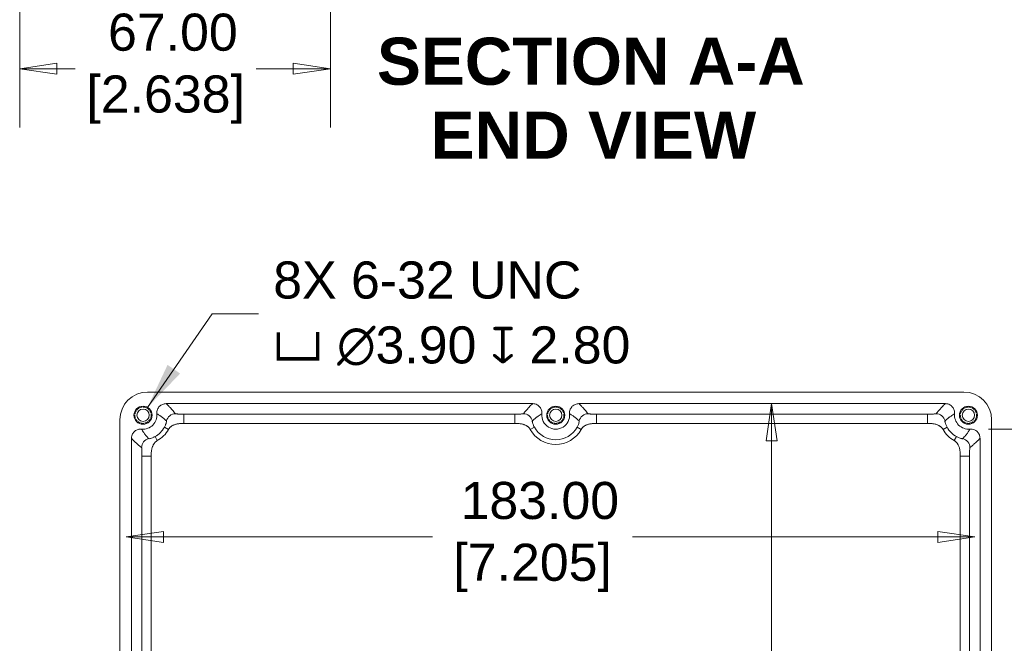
# Model space of a CAD drawing. Header units: millimetres. Extents: x 36 to 1079, y 38 to 827.
# Tile 6 of 11: x 480 to 692, y 418 to 553. Entities that reach past the tile are written whole.
import ezdxf

# ---------------------------------------------------------------- set-up
doc = ezdxf.new("R2010")
doc.units = ezdxf.units.MM
doc.header["$LTSCALE"] = 4
doc.linetypes.add('DASHED', pattern=[0.2067, 0.1654, -0.0413])
for name, color, linetype, lineweight in [('Dimension (ANSI)', 7, 'Continuous', 9), ('Hidden Narrow (ANSI)', 7, 'DASHED', 9), ('Symbol (ANSI)', 7, 'Continuous', 9), ('Visible (ANSI)', 7, 'Continuous', 9), ('Visible Narrow (ANSI)', 7, 'Continuous', 9)]:
    doc.layers.add(name, color=color, linetype=linetype, lineweight=lineweight)
doc.styles.add('Label Text (ANSI)', font='arialbd.ttf')
doc.styles.add('Note Text (ANSI)', font='arial.ttf')
doc.dimstyles.new('Default - mm (ANSI)', dxfattribs={"dimscale": 4, "dimtxt": 2, "dimasz": 2, "dimexe": 3.175, "dimexo": 1, "dimgap": 0.8, "dimtad": 0, "dimtih": 1, "dimtoh": 1, "dimrnd": 1e-08, "dimzin": 4, "dimdsep": 46, "dimtxsty": 'Note Text (ANSI)', "dimblk": 'Filled-1', "dimcen": 0.09, "dimdle": 10, "dimclrd": 256, "dimclre": 256, "dimclrt": 256, "dimadec": 1, "dimazin": 0, "dimtfac": 1.524, "dimtofl": 0, "dimtmove": 0, "dimatfit": 3, "dimfxl": 0, "dimtolj": 1, "dimtzin": 0, "dimlwd": -1, "dimlwe": -1, "dimarcsym": 0})
doc.dimstyles.new('Default - mm (ANSI)-09$7', dxfattribs={"dimscale": 4, "dimtxt": 2, "dimasz": 2.5, "dimexe": 3.175, "dimexo": 1.5875, "dimgap": 0.8, "dimtad": 0, "dimtih": 1, "dimtoh": 1, "dimlfac": 0.03937, "dimrnd": 1e-08, "dimzin": 0, "dimdsep": 46, "dimtxsty": 'Note Text (ANSI)', "dimcen": 0.09, "dimdle": 10, "dimclrd": 256, "dimclre": 256, "dimclrt": 256, "dimadec": 0, "dimazin": 0, "dimtfac": 1.524, "dimtofl": 0, "dimtmove": 0, "dimatfit": 3, "dimfxl": 0, "dimtolj": 1, "dimtzin": 0, "dimlwd": -1, "dimlwe": -1, "dimarcsym": 0})

# ---------------------------------------------------------------- blocks, each defined once
blk = doc.blocks.new('Filled-1')
at = {"color": 0}
for p, q in [((0, 0), (-1, 0.15)), ((-1, 0.15), (-1, -0.15)), ((-1, 0), (0, 0)), ((-1, -0.15), (0, 0))]:
    blk.add_line(p, q, dxfattribs=at)
at = {"color": 0, "flags": 128}
blk.add_lwpolyline([(-1, -0.15), (0, 0), (-1, 0.15), (-1, -0.15)], dxfattribs=at)
at = {"color": 0}
blk.add_solid([(-1, -0.15), (0, 0), (-1, 0.15), (-1, -0.15)], dxfattribs=at)
blk = doc.blocks.new('*D16')
at = {"layer": 'Defpoints', "color": 0, "transparency": 16777216}
for p in [(546.71, 570.03), (479.71, 567.2), (546.71, 542.06)]:
    blk.add_point(p, dxfattribs=at)
at = {"layer": 'Dimension (ANSI)', "transparency": 16777216}
for p, q in [((546.71, 566.03), (546.71, 529.36)), ((479.71, 563.2), (479.71, 529.36)), ((487.71, 542.06), (491.64, 542.06)), ((538.71, 542.06), (530.73, 542.06))]:
    blk.add_line(p, q, dxfattribs=at)
at = {"layer": 'Dimension (ANSI)', "transparency": 16777216, "xscale": 8, "yscale": 8, "zscale": 8, "rotation": 180}
blk.add_blockref('Filled-1', (479.71, 542.06), dxfattribs=at)
at = {"layer": 'Dimension (ANSI)', "transparency": 16777216, "xscale": 8, "yscale": 8, "zscale": 8}
blk.add_blockref('Filled-1', (546.71, 542.06), dxfattribs=at)
at = {"layer": 'Dimension (ANSI)', "transparency": 16777216, "insert": (511.19, 542.06), "char_height": 8, "attachment_point": 5, "style": 'Note Text (ANSI)'}
blk.add_mtext('\\A1; 67.00\\P[2.638]', dxfattribs=at)
blk = doc.blocks.new('*D22')
at = {"layer": 'Defpoints', "color": 0, "transparency": 16777216}
for p in [(503.81, 462.34), (686.8, 462.34), (685.7, 441.06)]:
    blk.add_point(p, dxfattribs=at)
at = {"layer": 'Dimension (ANSI)', "transparency": 16777216}
for p, q in [((510.7, 441.06), (568.74, 441.06)), ((677.7, 441.06), (611.89, 441.06))]:
    blk.add_line(p, q, dxfattribs=at)
at = {"layer": 'Dimension (ANSI)', "transparency": 16777216, "xscale": 8, "yscale": 8, "zscale": 8, "rotation": 180}
blk.add_blockref('Filled-1', (502.7, 441.06), dxfattribs=at)
at = {"layer": 'Dimension (ANSI)', "transparency": 16777216, "xscale": 8, "yscale": 8, "zscale": 8}
blk.add_blockref('Filled-1', (685.7, 441.06), dxfattribs=at)
at = {"layer": 'Dimension (ANSI)', "transparency": 16777216, "insert": (590.32, 441.06), "char_height": 8, "attachment_point": 5, "style": 'Note Text (ANSI)'}
blk.add_mtext('\\A1; 183.00\\P[7.205]', dxfattribs=at)
blk = doc.blocks.new('*D23')
at = {"layer": 'Defpoints', "color": 0, "transparency": 16777216}
for p in [(684.61, 464.33), (684.61, 292.3), (724.61, 292.3)]:
    blk.add_point(p, dxfattribs=at)
at = {"layer": 'Dimension (ANSI)', "transparency": 16777216}
for p, q in [((688.61, 464.33), (737.31, 464.33)), ((724.61, 456.33), (724.61, 396.56)), ((724.61, 300.3), (724.61, 366.54)), ((688.61, 292.3), (737.31, 292.3))]:
    blk.add_line(p, q, dxfattribs=at)
at = {"layer": 'Dimension (ANSI)', "transparency": 16777216, "xscale": 8, "yscale": 8, "zscale": 8}
for p, rotation in [((724.61, 464.33), 90), ((724.61, 292.3), 270)]:
    blk.add_blockref('Filled-1', p, dxfattribs=dict(at, rotation=rotation))
at = {"layer": 'Dimension (ANSI)', "transparency": 16777216, "insert": (724.61, 381.55), "char_height": 8, "attachment_point": 5, "style": 'Note Text (ANSI)'}
blk.add_mtext('\\A1; 172.03\\P[6.773]', dxfattribs=at)
blk = doc.blocks.new('*D25')
at = {"layer": 'Defpoints', "color": 0, "transparency": 16777216}
for p in [(679.33, 469.81), (641.87, 286.82), (679.33, 286.82)]:
    blk.add_point(p, dxfattribs=at)
at = {"layer": 'Dimension (ANSI)', "transparency": 16777216}
for p, q in [((641.87, 461.81), (641.87, 402.44)), ((641.87, 294.82), (641.87, 372.42))]:
    blk.add_line(p, q, dxfattribs=at)
at = {"layer": 'Dimension (ANSI)', "transparency": 16777216, "xscale": 8, "yscale": 8, "zscale": 8}
for p, rotation in [((641.87, 469.81), 90), ((641.87, 286.82), 270)]:
    blk.add_blockref('Filled-1', p, dxfattribs=dict(at, rotation=rotation))
at = {"layer": 'Dimension (ANSI)', "transparency": 16777216, "insert": (641.87, 387.43), "char_height": 8, "attachment_point": 5, "style": 'Note Text (ANSI)'}
blk.add_mtext('\\A1; 183.00\\P[7.205]', dxfattribs=at)

msp = doc.modelspace()

# ---------------------------------------------------------------- linework, layer by layer
at = {"layer": 'Hidden Narrow (ANSI)'}
for centre in [(506.306, 467.314), (595.306, 467.314), (684.306, 467.314)]:
    msp.add_circle(centre, 1.753, dxfattribs=at)
at = {"layer": 'Visible (ANSI)'}
for p, q in [((683.311, 472.314), (507.302, 472.314)), ((511.28, 469.812), (590.333, 469.812)), ((600.28, 469.812), (679.333, 469.812)), ((501.306, 466.318), (501.306, 290.309)), ((689.306, 290.309), (689.306, 466.318)), ((503.808, 383.287), (503.808, 462.34)), ((686.805, 462.34), (686.805, 383.287))]:
    msp.add_line(p, q, dxfattribs=at)
for centre, radius in [((506.306, 467.314), 1.95), ((595.306, 467.314), 1.95), ((684.306, 467.314), 1.95), ((506.306, 467.314), 1.321), ((595.306, 467.314), 1.321), ((684.306, 467.314), 1.321)]:
    msp.add_circle(centre, radius, dxfattribs=at)
for centre, start, end in [((506.306, 467.314), 264.26339, 5.73661), ((595.306, 467.314), 174.26339, 5.73661), ((684.306, 467.314), 174.26339, 275.73661)]:
    msp.add_arc(centre, 3, start, end, dxfattribs=at)
for centre, major_axis in [((507.311, 466.309), (-4.249, 4.249)), ((683.302, 466.309), (4.249, 4.249))]:
    msp.add_ellipse(centre, major_axis=major_axis, ratio=0.9985275, start_param=5.498524, end_param=7.0678467, dxfattribs=at)
for points, knots in [([(511.28, 469.812), (511.019, 469.812), (510.761, 469.761), (510.279, 469.563), (510.06, 469.418), (509.69, 469.053), (509.543, 468.836), (509.375, 468.442), (509.329, 468.28), (509.279, 467.949), (509.275, 467.78), (509.291, 467.614)], [0, 0, 0, 0, 0.07820061, 0.07820061, 0.15626443, 0.15626443, 0.23426596, 0.23426596, 0.28455778, 0.28455778, 0.3348508, 0.3348508, 0.3348508, 0.3348508]), ([(592.321, 467.614), (592.348, 467.873), (592.323, 468.135), (592.174, 468.634), (592.052, 468.867), (591.725, 469.272), (591.523, 469.44), (591.149, 469.646), (590.992, 469.708), (590.667, 469.791), (590.501, 469.812), (590.333, 469.812)], [0, 0, 0, 0, 0.07821197, 0.07821197, 0.15628979, 0.15628979, 0.23430602, 0.23430602, 0.28457284, 0.28457284, 0.33485104, 0.33485104, 0.33485104, 0.33485104]), ([(600.28, 469.812), (600.019, 469.812), (599.761, 469.761), (599.279, 469.563), (599.06, 469.418), (598.69, 469.053), (598.543, 468.836), (598.375, 468.442), (598.329, 468.28), (598.279, 467.949), (598.275, 467.78), (598.291, 467.614)], [0, 0, 0, 0, 0.07820061, 0.07820061, 0.15626443, 0.15626443, 0.23426596, 0.23426596, 0.28455778, 0.28455778, 0.3348508, 0.3348508, 0.3348508, 0.3348508]), ([(681.321, 467.614), (681.348, 467.873), (681.323, 468.135), (681.174, 468.634), (681.052, 468.867), (680.725, 469.272), (680.523, 469.44), (680.149, 469.646), (679.992, 469.708), (679.667, 469.791), (679.501, 469.812), (679.333, 469.812)], [0, 0, 0, 0, 0.07821197, 0.07821197, 0.15628979, 0.15628979, 0.23430602, 0.23430602, 0.28457284, 0.28457284, 0.33485104, 0.33485104, 0.33485104, 0.33485104]), ([(506.007, 464.329), (505.747, 464.355), (505.485, 464.33), (504.986, 464.181), (504.753, 464.059), (504.349, 463.732), (504.18, 463.531), (503.974, 463.156), (503.913, 462.999), (503.829, 462.675), (503.808, 462.508), (503.808, 462.34)], [0, 0, 0, 0, 0.07821197, 0.07821197, 0.15628979, 0.15628979, 0.23430602, 0.23430602, 0.28457284, 0.28457284, 0.33485104, 0.33485104, 0.33485104, 0.33485104]), ([(686.805, 462.34), (686.805, 462.601), (686.754, 462.859), (686.556, 463.341), (686.411, 463.56), (686.045, 463.93), (685.828, 464.078), (685.435, 464.245), (685.273, 464.291), (684.941, 464.341), (684.773, 464.346), (684.606, 464.329)], [0, 0, 0, 0, 0.07820061, 0.07820061, 0.15626443, 0.15626443, 0.23426596, 0.23426596, 0.28455778, 0.28455778, 0.3348508, 0.3348508, 0.3348508, 0.3348508])]:
    msp.add_open_spline(points, degree=3, knots=knots, dxfattribs=at)
at = {"layer": 'Visible Narrow (ANSI)'}
for p, q in [((515.105, 465.563), (515.105, 467.562)), ((586.508, 467.562), (515.105, 467.562)), ((586.508, 465.563), (586.508, 467.562)), ((604.105, 465.563), (604.105, 467.562)), ((675.508, 467.562), (604.105, 467.562)), ((675.508, 465.563), (675.508, 467.562)), ((515.105, 465.563), (586.508, 465.563)), ((604.105, 465.563), (675.508, 465.563)), ((511.793, 464.244), (510.921, 464.732)), ((589.82, 464.244), (590.692, 464.732)), ((600.793, 464.244), (599.921, 464.732)), ((678.82, 464.244), (679.692, 464.732)), ((509.376, 461.828), (508.888, 462.7)), ((681.237, 461.828), (681.725, 462.7)), ((508.057, 458.516), (506.059, 458.516)), ((506.059, 458.516), (506.059, 387.112)), ((508.057, 387.112), (508.057, 458.516)), ((682.556, 458.516), (682.556, 387.112)), ((682.556, 458.516), (684.554, 458.516)), ((684.554, 387.112), (684.554, 458.516))]:
    msp.add_line(p, q, dxfattribs=at)
for centre, radius, start, end in [((506.306, 467.314), 5.287, 299.22662, 330.77338), ((506.306, 467.314), 6.286, 299.22662, 330.77338), ((595.306, 467.314), 6.286, 209.22662, 330.77338), ((595.306, 467.314), 5.287, 209.22662, 330.77338), ((684.306, 467.314), 6.286, 209.22662, 240.77338), ((684.306, 467.314), 5.287, 209.22662, 240.77338)]:
    msp.add_arc(centre, radius, start, end, dxfattribs=at)
for centre, major_axis in [((513.294, 465.623), (-1.572, -1.237)), ((588.319, 465.623), (-1.572, 1.237)), ((602.294, 465.623), (-1.572, -1.237)), ((677.319, 465.623), (-1.572, 1.237)), ((507.997, 460.326), (-1.237, -1.572)), ((682.616, 460.326), (-1.237, 1.572))]:
    msp.add_ellipse(centre, major_axis=major_axis, ratio=0.9988073, start_param=4.046281, end_param=5.378497, dxfattribs=at)
for points, knots in [([(513.294, 467.621), (513.234, 467.698), (513.173, 467.774), (513.004, 467.983), (512.895, 468.115), (512.713, 468.33), (512.641, 468.412), (512.523, 468.547), (512.478, 468.598), (512.339, 468.753), (512.244, 468.856), (511.991, 469.125), (511.829, 469.29), (511.538, 469.574), (511.411, 469.693), (511.28, 469.812)], [-5.9100219, -5.9100219, -5.9100219, -5.9100219, -5.3123326, -5.3123326, -4.2789305, -4.2789305, -3.6330542, -3.6330542, -3.2293815, -3.2293815, -2.4220362, -2.4220362, -1.1302835, -1.1302835, -0.2003308, -0.2003308, -0.2003308, -0.2003308]), ([(590.333, 469.812), (590.199, 469.691), (590.071, 469.57), (589.811, 469.317), (589.681, 469.185), (589.476, 468.97), (589.398, 468.887), (589.275, 468.753), (589.228, 468.702), (589.089, 468.547), (588.998, 468.443), (588.768, 468.175), (588.63, 468.01), (588.437, 467.77), (588.378, 467.696), (588.319, 467.621)], [-6.2584345, -6.2584345, -6.2584345, -6.2584345, -5.3123344, -5.3123344, -4.278932, -4.278932, -3.6330555, -3.6330555, -3.2293826, -3.2293826, -2.422037, -2.422037, -1.1302839, -1.1302839, -0.5487411, -0.5487411, -0.5487411, -0.5487411]), ([(602.294, 467.621), (602.234, 467.698), (602.173, 467.774), (602.004, 467.983), (601.895, 468.115), (601.713, 468.33), (601.641, 468.412), (601.523, 468.547), (601.478, 468.598), (601.339, 468.753), (601.244, 468.856), (600.991, 469.125), (600.829, 469.29), (600.538, 469.574), (600.411, 469.693), (600.28, 469.812)], [-5.9100219, -5.9100219, -5.9100219, -5.9100219, -5.3123326, -5.3123326, -4.2789305, -4.2789305, -3.6330542, -3.6330542, -3.2293815, -3.2293815, -2.4220362, -2.4220362, -1.1302835, -1.1302835, -0.2003308, -0.2003308, -0.2003308, -0.2003308]), ([(679.333, 469.812), (679.199, 469.691), (679.071, 469.57), (678.811, 469.317), (678.681, 469.185), (678.476, 468.97), (678.398, 468.887), (678.275, 468.753), (678.228, 468.702), (678.089, 468.547), (677.998, 468.443), (677.768, 468.175), (677.63, 468.01), (677.437, 467.77), (677.378, 467.696), (677.319, 467.621)], [-6.2584345, -6.2584345, -6.2584345, -6.2584345, -5.3123344, -5.3123344, -4.278932, -4.278932, -3.6330555, -3.6330555, -3.2293826, -3.2293826, -2.422037, -2.422037, -1.1302839, -1.1302839, -0.5487411, -0.5487411, -0.5487411, -0.5487411]), ([(509.291, 467.614), (509.418, 467.547), (509.541, 467.477), (509.83, 467.301), (509.993, 467.194), (510.251, 467.012), (510.348, 466.94), (510.492, 466.83), (510.54, 466.793), (510.662, 466.695), (510.737, 466.635), (510.928, 466.475), (511.044, 466.374), (511.222, 466.213), (511.287, 466.153), (511.351, 466.093)], [0.2003308, 0.2003308, 0.2003308, 0.2003308, 1.1302835, 1.1302835, 2.4220362, 2.4220362, 3.2293815, 3.2293815, 3.6330542, 3.6330542, 4.2789305, 4.2789305, 5.3123326, 5.3123326, 5.9100219, 5.9100219, 5.9100219, 5.9100219]), ([(590.262, 466.093), (590.324, 466.152), (590.387, 466.21), (590.592, 466.395), (590.737, 466.52), (590.978, 466.718), (591.073, 466.793), (591.217, 466.903), (591.265, 466.939), (591.392, 467.033), (591.471, 467.089), (591.679, 467.233), (591.81, 467.318), (592.068, 467.474), (592.193, 467.546), (592.321, 467.614)], [0.5487411, 0.5487411, 0.5487411, 0.5487411, 1.1302839, 1.1302839, 2.422037, 2.422037, 3.2293826, 3.2293826, 3.6330555, 3.6330555, 4.278932, 4.278932, 5.3123344, 5.3123344, 6.2584345, 6.2584345, 6.2584345, 6.2584345]), ([(598.291, 467.614), (598.418, 467.547), (598.541, 467.477), (598.83, 467.301), (598.993, 467.194), (599.251, 467.012), (599.348, 466.94), (599.492, 466.83), (599.54, 466.793), (599.662, 466.695), (599.737, 466.635), (599.928, 466.475), (600.044, 466.374), (600.222, 466.213), (600.287, 466.153), (600.351, 466.093)], [0.2003308, 0.2003308, 0.2003308, 0.2003308, 1.1302835, 1.1302835, 2.4220362, 2.4220362, 3.2293815, 3.2293815, 3.6330542, 3.6330542, 4.2789305, 4.2789305, 5.3123326, 5.3123326, 5.9100219, 5.9100219, 5.9100219, 5.9100219]), ([(679.262, 466.093), (679.324, 466.152), (679.387, 466.21), (679.592, 466.395), (679.737, 466.52), (679.978, 466.718), (680.073, 466.793), (680.217, 466.903), (680.265, 466.939), (680.392, 467.033), (680.471, 467.089), (680.679, 467.233), (680.81, 467.318), (681.068, 467.474), (681.193, 467.546), (681.321, 467.614)], [0.5487411, 0.5487411, 0.5487411, 0.5487411, 1.1302839, 1.1302839, 2.422037, 2.422037, 3.2293826, 3.2293826, 3.6330555, 3.6330555, 4.278932, 4.278932, 5.3123344, 5.3123344, 6.2584345, 6.2584345, 6.2584345, 6.2584345]), ([(511.351, 466.093), (511.365, 466.08), (511.37, 466.041), (511.361, 465.911), (511.346, 465.82), (511.288, 465.587), (511.245, 465.446), (511.15, 465.201), (511.113, 465.114), (511.026, 464.93), (510.977, 464.833), (510.921, 464.732)], [0, 0, 0, 0, 0.25, 0.25, 0.5, 0.5, 0.75, 0.75, 0.875, 0.875, 1, 1, 1, 1]), ([(590.692, 464.732), (590.636, 464.833), (590.587, 464.93), (590.5, 465.114), (590.463, 465.201), (590.368, 465.446), (590.325, 465.587), (590.267, 465.82), (590.252, 465.911), (590.243, 466.041), (590.248, 466.08), (590.262, 466.093)], [0, 0, 0, 0, 0.125, 0.125, 0.25, 0.25, 0.5, 0.5, 0.75, 0.75, 1, 1, 1, 1]), ([(600.351, 466.093), (600.365, 466.08), (600.37, 466.041), (600.361, 465.911), (600.346, 465.82), (600.288, 465.587), (600.245, 465.446), (600.15, 465.201), (600.113, 465.114), (600.026, 464.93), (599.977, 464.833), (599.921, 464.732)], [0, 0, 0, 0, 0.25, 0.25, 0.5, 0.5, 0.75, 0.75, 0.875, 0.875, 1, 1, 1, 1]), ([(679.692, 464.732), (679.636, 464.833), (679.587, 464.93), (679.5, 465.114), (679.463, 465.201), (679.368, 465.446), (679.325, 465.587), (679.267, 465.82), (679.252, 465.911), (679.243, 466.041), (679.248, 466.08), (679.262, 466.093)], [0, 0, 0, 0, 0.125, 0.125, 0.25, 0.25, 0.5, 0.5, 0.75, 0.75, 1, 1, 1, 1]), ([(507.527, 462.269), (507.469, 462.331), (507.411, 462.394), (507.225, 462.599), (507.1, 462.744), (506.902, 462.986), (506.827, 463.08), (506.717, 463.224), (506.681, 463.272), (506.588, 463.399), (506.531, 463.478), (506.388, 463.687), (506.302, 463.818), (506.146, 464.075), (506.074, 464.2), (506.007, 464.329)], [0.5487411, 0.5487411, 0.5487411, 0.5487411, 1.1302839, 1.1302839, 2.422037, 2.422037, 3.2293826, 3.2293826, 3.6330555, 3.6330555, 4.278932, 4.278932, 5.3123344, 5.3123344, 6.2584345, 6.2584345, 6.2584345, 6.2584345]), ([(684.606, 464.329), (684.54, 464.203), (684.469, 464.079), (684.294, 463.79), (684.186, 463.627), (684.004, 463.369), (683.932, 463.272), (683.822, 463.128), (683.785, 463.08), (683.688, 462.958), (683.627, 462.883), (683.467, 462.692), (683.367, 462.576), (683.206, 462.398), (683.146, 462.333), (683.086, 462.269)], [0.2003308, 0.2003308, 0.2003308, 0.2003308, 1.1302835, 1.1302835, 2.4220362, 2.4220362, 3.2293815, 3.2293815, 3.6330542, 3.6330542, 4.2789305, 4.2789305, 5.3123326, 5.3123326, 5.9100219, 5.9100219, 5.9100219, 5.9100219]), ([(503.808, 462.34), (503.929, 462.207), (504.05, 462.078), (504.303, 461.819), (504.435, 461.688), (504.65, 461.483), (504.733, 461.406), (504.867, 461.282), (504.919, 461.235), (505.074, 461.096), (505.177, 461.006), (505.445, 460.775), (505.61, 460.638), (505.85, 460.444), (505.924, 460.385), (505.999, 460.326)], [-6.2584345, -6.2584345, -6.2584345, -6.2584345, -5.3123344, -5.3123344, -4.278932, -4.278932, -3.6330555, -3.6330555, -3.2293826, -3.2293826, -2.422037, -2.422037, -1.1302839, -1.1302839, -0.5487411, -0.5487411, -0.5487411, -0.5487411]), ([(508.888, 462.7), (508.787, 462.643), (508.69, 462.594), (508.506, 462.508), (508.419, 462.471), (508.174, 462.375), (508.033, 462.332), (507.8, 462.274), (507.709, 462.259), (507.579, 462.25), (507.54, 462.255), (507.527, 462.269)], [0, 0, 0, 0, 0.125, 0.125, 0.25, 0.25, 0.5, 0.5, 0.75, 0.75, 1, 1, 1, 1]), ([(683.086, 462.269), (683.073, 462.255), (683.034, 462.25), (682.904, 462.259), (682.813, 462.274), (682.58, 462.332), (682.439, 462.375), (682.194, 462.471), (682.106, 462.508), (681.922, 462.594), (681.826, 462.643), (681.725, 462.7)], [0, 0, 0, 0, 0.25, 0.25, 0.5, 0.5, 0.75, 0.75, 0.875, 0.875, 1, 1, 1, 1]), ([(684.614, 460.326), (684.691, 460.387), (684.767, 460.448), (684.976, 460.616), (685.108, 460.725), (685.323, 460.908), (685.405, 460.979), (685.539, 461.097), (685.591, 461.143), (685.746, 461.282), (685.849, 461.376), (686.118, 461.629), (686.283, 461.791), (686.567, 462.083), (686.686, 462.209), (686.805, 462.34)], [-5.9100219, -5.9100219, -5.9100219, -5.9100219, -5.3123326, -5.3123326, -4.2789305, -4.2789305, -3.6330542, -3.6330542, -3.2293815, -3.2293815, -2.4220362, -2.4220362, -1.1302835, -1.1302835, -0.2003308, -0.2003308, -0.2003308, -0.2003308])]:
    msp.add_open_spline(points, degree=3, knots=knots, dxfattribs=at)
for points in [[(515.105, 467.562), (513.341, 467.562), (513.294, 467.621)], [(588.319, 467.621), (588.272, 467.562), (586.508, 467.562)], [(604.105, 467.562), (602.341, 467.562), (602.294, 467.621)], [(677.319, 467.621), (677.272, 467.562), (675.508, 467.562)], [(511.793, 464.244), (512.531, 465.563), (515.105, 465.563)], [(586.508, 465.563), (589.082, 465.563), (589.82, 464.244)], [(600.793, 464.244), (601.531, 465.563), (604.105, 465.563)], [(675.508, 465.563), (678.082, 465.563), (678.82, 464.244)], [(508.057, 458.516), (508.057, 461.09), (509.376, 461.828)], [(681.237, 461.828), (682.556, 461.09), (682.556, 458.516)], [(505.999, 460.326), (506.059, 460.279), (506.059, 458.516)], [(684.554, 458.516), (684.554, 460.279), (684.614, 460.326)]]:
    msp.add_open_spline(points, degree=2, dxfattribs=at)

# ---------------------------------------------------------------- texts
at = {"layer": 'Symbol (ANSI)', "char_height": 10.16, "attachment_point": 7, "line_spacing_factor": 0.25, "style": 'Label Text (ANSI)'}
for s, insert in [('SECTION A-A', (556.757, 538.444)), ('END VIEW', (568.348, 522.634))]:
    msp.add_mtext(s, dxfattribs=dict(at, insert=insert))
at = {"layer": 'Symbol (ANSI)', "insert": (534.384, 489.219), "char_height": 8, "width": 89.367, "attachment_point": 4, "line_spacing_factor": 1.05, "style": 'Note Text (ANSI)'}
msp.add_mtext('{8X 6-32 UNC\\P\\fAIGDT|b0|i0;\\H8.0000;v\\fArial|b0|i0;\\H8.0000; \\fAIGDT|b0|i0;\\H8.0000;n\\fArial|b0|i0;\\H8.0000;3.90 \\fAIGDT|b0|i0;\\H8.0000;x\\fArial|b0|i0;\\H8.0000; 2.80}', dxfattribs=at)

# ---------------------------------------------------------------- dimensions: what is measured, and where the dimension line sits
at = {"layer": 'Dimension (ANSI)'}
for base, p1, p2, angle, text, override, picture, middle in [((546.705, 542.063), (479.705, 567.199), (546.705, 570.025), 180, ' <>\\X[2.638]', {"dimgap": 0.8, "dimtih": 0, "dimtoh": 0, "dimdec": 2, "dimpost": '\\X', "dimtol": 0, "dimlim": 0, "dimtp": 0, "dimtm": 0, "dimtdec": 2, "dimatfit": 1}, '*D16', (511.188, 542.063)), ((641.868, 286.816), (679.333, 469.812), (679.333, 286.816), 90, ' <>\\X[7.205]', {"dimgap": 0.8, "dimdec": 2, "dimpost": '\\X', "dimse1": 1, "dimse2": 1, "dimtol": 0, "dimlim": 0, "dimtp": 0, "dimtm": 0, "dimtdec": 2, "dimatfit": 1}, '*D25', (641.868, 387.431)), ((724.606, 292.299), (684.606, 464.329), (684.606, 292.299), 90, ' <>\\X[6.773]', {"dimgap": 0.8, "dimdec": 2, "dimpost": '\\X', "dimtol": 0, "dimlim": 0, "dimtp": 0, "dimtm": 0, "dimtdec": 2, "dimatfit": 1}, '*D23', (724.606, 381.548)), ((685.696, 441.058), (503.808, 462.34), (686.805, 462.34), 180, ' <>\\X[7.205]', {"dimgap": 0.8, "dimtih": 0, "dimtoh": 0, "dimdec": 2, "dimpost": '\\X', "dimse1": 1, "dimse2": 1, "dimtol": 0, "dimlim": 0, "dimtp": 0, "dimtm": 0, "dimtdec": 2, "dimatfit": 1}, '*D22', (590.317, 441.058))]:
    dim = msp.add_linear_dim(base=base, p1=p1, p2=p2, angle=angle, text=text, dimstyle='Default - mm (ANSI)', override=override, dxfattribs=at)
    dim.commit()
    dim.dimension.update_dxf_attribs({"geometry": picture, "text_midpoint": middle, "dimtype": 160})

# ---------------------------------------------------------------- leaders
at = {"layer": 'Symbol (ANSI)', "annotation_type": 0, "has_hookline": 1, "hookline_direction": 0, "text_width": 88.221}
msp.add_leader([(507.281, 469.003), (521.184, 489.219), (531.184, 489.219)], dimstyle='Default - mm (ANSI)-09$7', override={"dimtad": 0}, dxfattribs=at)

doc.saveas('drawing.dxf')
